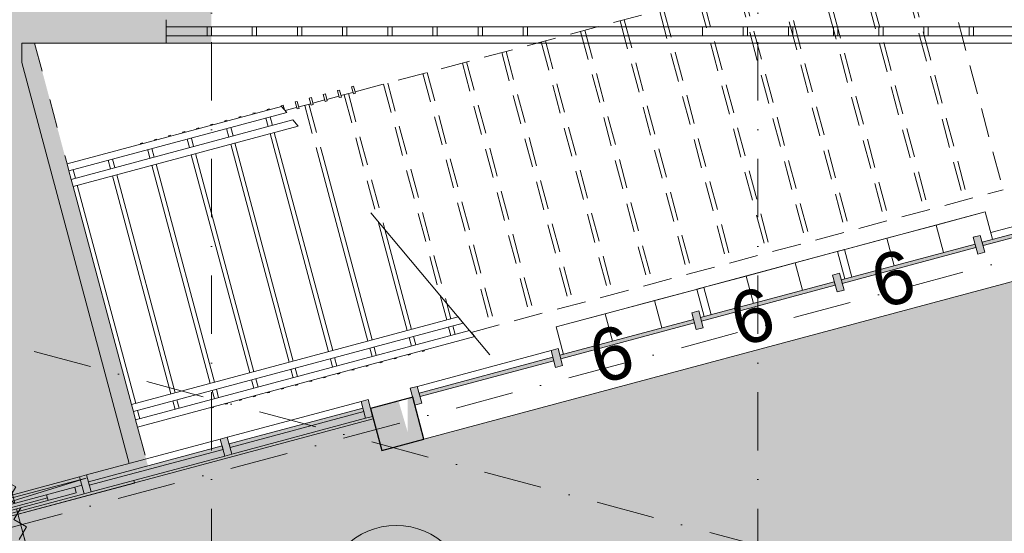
# Model space of a CAD drawing. Header units: millimetres. Extents: x -2530 to 151695, y -8763 to 71774.
# Tile 134 of 217: x 115934 to 122692, y 22202 to 25725. Entities that reach past the tile are written whole.
import ezdxf

# ---------------------------------------------------------------- set-up
doc = ezdxf.new("R2010")
doc.units = ezdxf.units.MM
for name, pattern in [('Dash dot', [3175, 1270, -952.5, 0, -952.5]), ('dash fine', [306, 200, -106]), ('Hidden', [400, 200, -200]), ('RR_Level', [800, 400, -200, 0, -200])]:
    doc.linetypes.add(name, pattern=pattern)
for name, color, linetype, lineweight in [('A-____-NOTE-TEXT', 131, 'Continuous', 13), ('A-AREA-____-OTLN', 32, 'Hidden', 13), ('A-AREA-____-PATT', 32, 'Continuous', 9), ('A-DETL-GENF-OTLN', 92, 'Continuous', 13), ('A-DOOR-____-OTLN', 31, 'Continuous', 18), ('A-FLOR-____-OTLN', 192, 'Continuous', 18), ('A-FLOR-HRAL-MCUT', 11, 'Continuous', 13), ('A-FLOR-HRAL-OTLN', 11, 'Continuous', 13), ('A-GENM-____-OTLN', 13, 'Continuous', 13), ('A-GLAZ-CURT-MCUT', 52, 'Continuous', 13), ('A-GLAZ-CURT-OTLN', 52, 'Continuous', 13), ('A-GLAZ-CWMG-MCUT', 51, 'Continuous', 13), ('A-GLAZ-CWMG-OTLN', 51, 'Continuous', 13), ('I-FURN-PNLS-OTLN', 30, 'Continuous', 13), ('S-COLS-____-MCUT', 52, 'Continuous', 25), ('S-COLS-____-OTLN', 52, 'Continuous', 18), ('S-GRID-____-IDEN', 1, 'Continuous', 13), ('S-GRID-____-OTLN', 1, 'Continuous', 9), ('S-STRS-____-MBND', 31, 'dash fine', 9), ('S-STRS-____-OTLN', 31, 'Continuous', 13)]:
    doc.layers.add(name, color=color, linetype=linetype, lineweight=lineweight)
doc.styles.add('Arial', font='arial.ttf', dxfattribs={"height": 360})

# ---------------------------------------------------------------- blocks, each defined once
blk = doc.blocks.new('NLRS_28_SC_LIB_kolom recht_generiek_ISR - kolom beton_ONTWERP-6193514-plot_V1 Copy 1')
at = {"layer": 'S-COLS-____-OTLN', "lineweight": 13}
blk.add_hatch(color=256, dxfattribs=at).paths.add_polyline_path([(150, 150), (-150, 150), (-150, -150), (-115, -150), (-54.8, 75), (-49.3, -150), (150, -150), (150, 120.7)])
at = {"layer": 'S-COLS-____-MCUT'}
for p, q in [((150, 150), (-150, 150)), ((-150, 150), (-150, -150)), ((150, -150), (150, 150)), ((-150, -150), (150, -150))]:
    blk.add_line(p, q, dxfattribs=at)
blk = doc.blocks.new('NLRS_21_CWP_UN_system_panel_GEN - oz_glas-6173877-plot_V1 Copy 1')
at = {"layer": 'A-GLAZ-CURT-OTLN'}
blk.add_hatch(color=127, dxfattribs=at).paths.add_polyline_path([(475, 12.5), (-475, 11.9), (-475, -12.5), (475, -12.5)])
at = {"layer": 'A-GLAZ-CURT-MCUT'}
for p, q in [((475, 12.5), (-475, 12.5)), ((-475, 12.5), (-475, -12.5)), ((475, -12.5), (475, 12.5)), ((-475, -12.5), (475, -12.5))]:
    blk.add_line(p, q, dxfattribs=at)
blk = doc.blocks.new('NLRS_21_CWM_UN_rechthoek_GEN - 67x114-5969415-plot_V1 Copy 1')
at = {"layer": 'A-GLAZ-CWMG-OTLN'}
for p, q in [((117359.5, 22860.7), (118277.1, 23106.6)), ((117390.5, 22744.8), (118308.1, 22990.7))]:
    blk.add_line(p, q, dxfattribs=at)
blk = doc.blocks.new('NLRS_21_CWM_UN_rechthoek_GEN - 67x114-6173879-plot_V1 Copy 1')
at = {"layer": 'A-GLAZ-CWMG-OTLN'}
blk.add_hatch(color=127, dxfattribs=at).paths.add_polyline_path([(-50, 60), (-50, -60), (0, -60), (0, 60)])
at = {"layer": 'A-GLAZ-CWMG-MCUT'}
for p, q in [((0, 60), (-50, 60)), ((-50, 60), (-50, -60)), ((0, -60), (0, 60)), ((-50, -60), (0, -60))]:
    blk.add_line(p, q, dxfattribs=at)
blk = doc.blocks.new('NLRS_21_CWP_UN_deur_GEN - 900x2315-6441962-plot_V1 Copy 1')
at = {"layer": 'A-DETL-GENF-OTLN'}
for p, q in [((0, 350), (0, 0)), ((35.4, 247.5), (-35.4, 176.8)), ((35.4, 106.1), (-35.4, 176.8)), ((35.4, 106.1), (-35.4, 35.4)), ((0, 0), (-35.4, 35.4)), ((30.7, -40), (-35.4, -106.1)), ((0, -40), (0, -350)), ((35.4, -176.8), (-35.4, -106.1)), ((35.4, -176.8), (-35.4, -247.5))]:
    blk.add_line(p, q, dxfattribs=at)
at = {"layer": 'A-DOOR-____-OTLN'}
for q in [(-475, 0), (-474.1, 40.8)]:
    blk.add_line((515.8, 40.8), q, dxfattribs=at)
blk.add_arc((475, 0), 950, 177.53804, 180, dxfattribs=at)
at = {"layer": 'A-GLAZ-CURT-OTLN'}
for p, q in [((0, 500), (0, 0)), ((0, -40), (0, -500))]:
    blk.add_line(p, q, dxfattribs=at)
blk = doc.blocks.new('NLRS_21_CWM_UN_rechthoek_GEN - 67x114-V7-plot_V1 Copy 1')
at = {"layer": 'A-GLAZ-CWMG-OTLN'}
for p, q in [((117650, 28607), (116700, 28607)), ((117650, 28487), (116700, 28487))]:
    blk.add_line(p, q, dxfattribs=at)
blk = doc.blocks.new('NLRS_21_CWM_UN_rechthoek_GEN - 67x114-5968266-plot_V1 Copy 1')
at = {"layer": 'A-GLAZ-CWMG-OTLN'}
for p, q in [((116650, 28607), (115700, 28607)), ((116650, 28487), (115700, 28487))]:
    blk.add_line(p, q, dxfattribs=at)
blk = doc.blocks.new('NLRS_21_CWM_UN_rechthoek_GEN - 67x114-V8-plot_V1 Copy 1')
at = {"layer": 'A-GLAZ-CWMG-OTLN'}
blk.add_hatch(color=127, dxfattribs=at).paths.add_polyline_path([(25, 60), (25, -60), (-25, -60), (-25, 60), (0, 60)])
at = {"layer": 'A-GLAZ-CWMG-MCUT'}
for p, q in [((-25, 60), (25, 60)), ((-25, -60), (-25, 60)), ((25, 60), (25, -60)), ((25, -60), (-25, -60))]:
    blk.add_line(p, q, dxfattribs=at)
blk = doc.blocks.new('NLRS_21_CWP_UN_system_panel_GEN - oz_glas-6173885-plot_V1 Copy 1')
at = {"layer": 'A-GLAZ-CURT-OTLN'}
blk.add_hatch(color=127, dxfattribs=at).paths.add_polyline_path([(-475, -12.5), (475, -12.5), (475, 12.5), (-475, 12.5), (-475, 0)])
at = {"layer": 'A-GLAZ-CURT-MCUT'}
for p, q in [((475, 12.5), (-475, 12.5)), ((-475, 12.5), (-475, -12.5)), ((475, -12.5), (475, 12.5)), ((-475, -12.5), (475, -12.5))]:
    blk.add_line(p, q, dxfattribs=at)
blk = doc.blocks.new('NLRS_21_CWM_UN_rechthoek_GEN - 67x114-6008502-plot_V1 Copy 1')
at = {"layer": 'A-GLAZ-CWMG-OTLN'}
blk.add_line((119581.1, 23456), (118663.5, 23210.1), dxfattribs=at)
blk = doc.blocks.new('NLRS_21_CWM_UN_rechthoek_GEN - 67x114-6173887-plot_V1 Copy 1')
at = {"layer": 'A-GLAZ-CWMG-OTLN'}
blk.add_hatch(color=127, dxfattribs=at).paths.add_polyline_path([(0, 60), (-50, 60), (-50, -60), (0, -60), (0, 3)])
at = {"layer": 'A-GLAZ-CWMG-MCUT'}
for p, q in [((0, 60), (-50, 60)), ((-50, 60), (-50, -60)), ((0, -60), (0, 60)), ((-50, -60), (0, -60))]:
    blk.add_line(p, q, dxfattribs=at)
blk = doc.blocks.new('NLRS_21_CWP_UN_system_panel_GEN - oz_glas-6173888-plot_V1 Copy 1')
at = {"layer": 'A-GLAZ-CURT-OTLN'}
blk.add_hatch(color=127, dxfattribs=at).paths.add_polyline_path([(-386.7, -12.5), (386.7, -12.5), (386.7, 12.5), (-386.7, 12.5), (-386.7, 0)])
at = {"layer": 'A-GLAZ-CURT-MCUT'}
for p, q in [((386.7, 12.5), (-386.7, 12.5)), ((-386.7, 12.5), (-386.7, -12.5)), ((386.7, -12.5), (386.7, 12.5)), ((-386.7, -12.5), (386.7, -12.5))]:
    blk.add_line(p, q, dxfattribs=at)
blk = doc.blocks.new('NLRS_21_CWM_UN_rechthoek_GEN - 67x114-6070497-plot_V1 Copy 1')
at = {"layer": 'A-GLAZ-CWMG-OTLN'}
blk.add_line((123274.1, 24445.5), (122599.6, 24264.8), dxfattribs=at)
blk = doc.blocks.new('NLRS_21_CWM_UN_rechthoek_GEN - 67x114-6173889-plot_V1 Copy 1')
at = {"layer": 'A-GLAZ-CWMG-OTLN'}
blk.add_hatch(color=127, dxfattribs=at).paths.add_polyline_path([(-25, 60), (25, 60), (25, -60), (-25, -60), (-25, 12.5)])
at = {"layer": 'A-GLAZ-CWMG-MCUT'}
for p, q in [((-25, 60), (25, 60)), ((-25, -60), (-25, 60)), ((25, 60), (25, -60)), ((25, -60), (-25, -60))]:
    blk.add_line(p, q, dxfattribs=at)
blk = doc.blocks.new('Lockers vide8 - Lockers vide-6077287-plot_V1 Copy 1')
at = {"layer": 'A-GENM-____-OTLN'}
for p, q in [((108484.9, 28850), (113358.2, 28850)), ((113358.2, 28850), (108484.9, 28850)), ((115758.2, 28547), (115708.2, 28547))]:
    blk.add_line(p, q, dxfattribs=at)
blk = doc.blocks.new('Railing - B0050 X D0010-6174014-plot_V1 Copy 1')
at = {"layer": 'A-FLOR-HRAL-MCUT'}
for p, q in [((-20, 7.5), (-25, 7.5)), ((-25, 7.5), (-25, -7.5)), ((-25, -7.5), (-20, -7.5))]:
    blk.add_line(p, q, dxfattribs=at)
blk = doc.blocks.new('Railing - B0050 X D0010-V4-plot_V1 Copy 1')
at = {"layer": 'A-FLOR-HRAL-MCUT'}
for p, q in [((-20, 7.5), (-25, 7.5)), ((-25, 7.5), (-25, -7.5)), ((-25, -7.5), (8.5, -7.5))]:
    blk.add_line(p, q, dxfattribs=at)
blk = doc.blocks.new('Railing - B0050 X D0010-V5-plot_V1 Copy 1')
at = {"layer": 'A-FLOR-HRAL-MCUT'}
for p, q in [((25, 7.5), (-25, 7.5)), ((-25, 7.5), (-25, -7.5)), ((25, -7.5), (25, 7.5)), ((-25, -7.5), (25, -7.5))]:
    blk.add_line(p, q, dxfattribs=at)
blk = doc.blocks.new('Railing - Railing-6206679-plot_V1 Copy 1')
at = {"layer": 'A-FLOR-HRAL-OTLN'}
for p, q in [((116259.1, 24736.4), (117731.4, 25130.9)), ((116272.1, 24688.1), (117766.8, 25088.6)), ((117766.8, 25088.6), (117731.4, 25130.9)), ((117766.8, 25088.6), (117731.4, 25130.9)), ((117766.8, 25088.6), (117731.4, 25130.9)), ((116287.6, 24630.2), (117809.4, 25037.9)), ((117844.8, 24995.7), (117809.4, 25037.9)), ((117844.8, 24995.7), (117809.4, 25037.9)), ((116300.5, 24581.9), (117844.8, 24995.7)), ((116272.1, 24688.1), (116259.1, 24736.4)), ((116300.5, 24581.9), (116287.6, 24630.2))]:
    blk.add_line(p, q, dxfattribs=at)
at = {"extrusion": (0, 0, -1), "zscale": -1, "rotation": 255.0000000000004}
for name, p in [('Railing - B0050 X D0010-V5-plot_V1 Copy 1', (-118031.9, 25190.7)), ('Railing - B0050 X D0010-V5-plot_V1 Copy 1', (-118128.5, 25216.6)), ('Railing - B0050 X D0010-V5-plot_V1 Copy 1', (-118225.1, 25242.5)), ('Railing - B0050 X D0010-V4-plot_V1 Copy 1', (-117742.2, 25113.1)), ('Railing - B0050 X D0010-V5-plot_V1 Copy 1', (-117838.8, 25139)), ('Railing - B0050 X D0010-V5-plot_V1 Copy 1', (-117935.3, 25164.8)), ('Railing - B0050 X D0010-6174014-plot_V1 Copy 1', (-117549, 25061.3)), ('Railing - B0050 X D0010-6174014-plot_V1 Copy 1', (-117645.6, 25087.2)), ('Railing - B0050 X D0010-6174014-plot_V1 Copy 1', (-117259.2, 24983.7)), ('Railing - B0050 X D0010-6174014-plot_V1 Copy 1', (-117355.8, 25009.6)), ('Railing - B0050 X D0010-6174014-plot_V1 Copy 1', (-117452.4, 25035.4)), ('Railing - B0050 X D0010-6174014-plot_V1 Copy 1', (-117066, 24931.9)), ('Railing - B0050 X D0010-6174014-plot_V1 Copy 1', (-117162.6, 24957.8)), ('Railing - B0050 X D0010-6174014-plot_V1 Copy 1', (-116776.2, 24854.3)), ('Railing - B0050 X D0010-6174014-plot_V1 Copy 1', (-116872.8, 24880.1)), ('Railing - B0050 X D0010-6174014-plot_V1 Copy 1', (-116969.4, 24906))]:
    blk.add_blockref(name, p, dxfattribs=at)
blk = doc.blocks.new('Railing - Railing-6206680-plot_V1 Copy 1')
at = {"layer": 'A-FLOR-HRAL-OTLN'}
for p, q in [((116701.5, 23085.4), (118943.6, 23686.2)), ((118979.1, 23644), (118943.6, 23686.2)), ((118979.1, 23644), (118943.6, 23686.2)), ((116714.4, 23037.2), (118979.1, 23644)), ((116730, 22979.2), (119021.6, 23593.2)), ((119057.1, 23551), (119021.6, 23593.2)), ((119057.1, 23551), (119021.6, 23593.2)), ((119057.1, 23551), (119021.6, 23593.2)), ((116742.9, 22930.9), (119057.1, 23551)), ((116714.4, 23037.2), (116701.5, 23085.4)), ((116742.9, 22930.9), (116730, 22979.2))]:
    blk.add_line(p, q, dxfattribs=at)
at = {"rotation": 104.9999999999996}
for p in [(118698.6, 23475.6), (118505.4, 23423.9), (118602, 23449.7), (118215.6, 23346.2), (118312.2, 23372.1), (118408.8, 23398), (117925.8, 23268.6), (118022.4, 23294.4), (118119, 23320.3), (117732.6, 23216.8), (117829.2, 23242.7), (117442.8, 23139.2), (117539.4, 23165), (117636, 23190.9), (117249.7, 23087.4), (117346.3, 23113.3)]:
    blk.add_blockref('Railing - B0050 X D0010-6174014-plot_V1 Copy 1', p, dxfattribs=at)
blk = doc.blocks.new('Railing - Railing-6206795-plot_V1 Copy 1')
at = {"layer": 'A-FLOR-HRAL-OTLN'}
for p, q in [((116940, 25675.4), (116940, 25725.4)), ((117250, 25675.4), (116940, 25675.4)), ((116940, 25565.4), (116940, 25615.4)), ((117250, 25615.4), (116940, 25615.4)), ((119420, 25675.4), (117250, 25675.4)), ((119420, 25615.4), (117250, 25615.4)), ((120620, 25675.4), (119420, 25675.4)), ((120620, 25615.4), (119420, 25615.4)), ((120930, 25675.4), (120620, 25675.4)), ((120930, 25615.4), (120620, 25615.4)), ((125655.4, 25675.4), (120930, 25675.4)), ((125595.4, 25615.4), (120930, 25615.4)), ((117250, 25565.4), (116940, 25565.4)), ((119420, 25565.4), (117250, 25565.4)), ((120620, 25565.4), (119420, 25565.4)), ((120930, 25565.4), (120620, 25565.4)), ((125545.4, 25565.4), (120930, 25565.4))]:
    blk.add_line(p, q, dxfattribs=at)
blk = doc.blocks.new('NLRS_21_DO_UN_curtain_panel_deur_aanzicht_SH_GEN - deur_aanzicht-6231302-plot_V1 Copy 1')
at = {"layer": 'A-DOOR-____-OTLN', "lineweight": 9}
for p, q in [((113750, 28587), (114650, 28587)), ((113750, 28547), (113750, 28587)), ((114650, 28547), (114650, 28587)), ((114650, 28547), (113750, 28547))]:
    blk.add_line(p, q, dxfattribs=at)
at = {"layer": 'A-DOOR-____-OTLN'}
for p, q in [((113950, 28547), (113950, 28587)), ((114450, 28547), (114450, 28587)), ((113950, 28570), (114450, 28570))]:
    blk.add_line(p, q, dxfattribs=at)
blk = doc.blocks.new('NLRS_82_FUS_UN_lockers_GEN - 2 hoog-V184-plot_V1 Copy 1')
at = {"layer": 'I-FURN-PNLS-OTLN', "lineweight": 9}
for p, q in [((0, 0), (1050, 0)), ((0, -194.5), (0, 0)), ((0, 0), (350, 0)), ((350, -194.5), (350, 0)), ((350, 0), (700, 0)), ((350, 0), (350, -194.5)), ((700, -194.5), (700, 0)), ((700, 0), (1050, 0)), ((700, 0), (700, -194.5)), ((1050, 0), (1050, -194.5)), ((0, 0), (1050, 0))]:
    blk.add_line(p, q, dxfattribs=at)
blk = doc.blocks.new('Grid - r_2_5mm-300571-plot_V1 Copy 1')
at = {"layer": 'S-GRID-____-IDEN'}
blk.add_circle((0, 0), 2.5, dxfattribs=at)

msp = doc.modelspace()

# ---------------------------------------------------------------- hatches: boundary and pattern name
at = {"layer": 'A-AREA-____-PATT', "transparency": 33554509}
h = msp.add_hatch(color=254, dxfattribs=at)
h.paths.add_polyline_path([(115308.4771, 15840.2252), (115821.5664, 15977.6897), (115811.2008, 16024.0878), (115859.6358, 16036.511), (115875.0248, 15979.0712), (116873.8006, 16246.6585), (116858.2733, 16304.6146), (116906.57, 16317.554), (116918.8624, 16271.6721), (117073.4119, 16313.0783), (117061.1194, 16358.9602), (117109.4161, 16371.8996), (117124.9434, 16313.9435), (118123.7192, 16581.5309), (118108.1919, 16639.4869), (118156.4886, 16652.4263), (118168.781, 16606.5445), (118719.3684, 16754.0553), (118707.0759, 16799.9371), (118755.3726, 16812.8765), (117761.5908, 20522.1897), (124571.8128, 22345.2079), (124575.2799, 22332.2677), (124623.5764, 22345.2079), (124635.8696, 22299.3262), (125553.503, 22545.1898), (125541.2098, 22591.0715), (125589.5063, 22604.0117), (125601.7995, 22558.13), (126519.4329, 22803.9936), (126507.1398, 22849.8752), (126555.4362, 22862.8154), (126567.7294, 22816.9338), (127485.3628, 23062.7974), (127473.0697, 23108.679), (127521.3662, 23121.6192), (127533.6593, 23075.7375), (128009.1808, 23203.1451), (127996.8876, 23249.0268), (128045.1841, 23261.9669), (128060.7123, 23204.0111), (129059.4839, 23471.6143), (129043.9556, 23529.5701), (129092.2521, 23542.5102), (129104.5453, 23496.6286), (129417.2227, 23580.4049), (129404.9295, 23626.2866), (129453.226, 23639.2268), (129465.5192, 23593.3451), (130383.1526, 23839.2087), (130370.8594, 23885.0904), (130419.1559, 23898.0306), (130431.4491, 23852.1489), (131131.7437, 24039.7804), (131119.4505, 24085.6621), (131167.7419, 24098.6212), (131163.865, 24113.0912), (131371.9334, 24167.2699), (131375.4005, 24154.3297), (131423.697, 24167.2699), (131435.9902, 24121.3882), (131822.3621, 24224.9098), (131810.069, 24270.7914), (131858.3655, 24283.7316), (131870.6586, 24237.8499), (132788.2921, 24483.7135), (132775.9989, 24529.5952), (132824.2954, 24542.5354), (132836.5886, 24496.6537), (133754.222, 24742.5173), (133741.9288, 24788.399), (133790.2253, 24801.3392), (133802.5185, 24755.4575), (134720.1519, 25001.3211), (134707.8587, 25047.2028), (134756.1552, 25060.143), (134768.4484, 25014.2613), (135686.0818, 25260.1249), (135673.7886, 25306.0066), (135722.0851, 25318.9467), (135738.6793, 25261.1862), (136737.4509, 25528.7893), (136718.0406, 25601.234), (136959.4456, 25665.9142), (136963.3393, 25651.3818), (137011.7133, 25664.0329), (137011.7133, 25664.3428), (137060.0098, 25677.283), (137075.5264, 25619.3706), (138074.2979, 25886.9737), (138058.7813, 25944.8861), (138107.0778, 25957.8263), (138119.371, 25911.9446), (138554.9279, 26028.6443), (138542.6347, 26074.526), (138590.9312, 26087.4662), (138603.2244, 26041.5845), (139520.8578, 26287.4481), (139508.5646, 26333.3298), (139556.8611, 26346.27), (139552.9674, 26360.8024), (139675, 26393.4988), (139675, 26413.5938), (139750, 26413.5938), (139750, 26463.5938), (139737.5, 26463.5938), (139737.5, 27413.5938), (139690, 27413.5938), (139690, 27463.5938), (139737.5, 27463.5938), (139737.5, 28141), (139690, 28141), (139690, 28191), (139750, 28191), (139750, 29225), (139690, 29225), (139690, 29275), (139737.5, 29275), (139737.5, 29413.5938), (139690, 29413.5938), (139690, 29463.5938), (139737.5, 29463.5938), (139737.5, 30413.5938), (139690, 30413.5938), (139690.41, 30463.5938), (139737.5, 30463.5938), (139737.5, 30875), (139690, 30875), (139690, 30925), (139675, 30925), (139674.499, 30940), (139625, 30940), (139625, 30987.5), (139098.4318, 30987.5), (139098.4318, 30940), (139048.4318, 30940), (139048.4318, 31000), (138014.4318, 31000), (138014.4318, 30940), (137964.4318, 30940), (137964.4318, 31000), (137950, 31000), (137950, 30925), (137800, 30925), (137800, 31000), (137785.5682, 31000), (137785.5682, 30940), (137735.5682, 30940), (137735.5682, 31000), (136701.5682, 31000), (136701.5682, 30940), (136651.5682, 30940), (136651.5682, 30987.5), (135850, 30987.5), (135850, 30940), (135800, 30940), (135800, 30987.5), (134850, 30987.5), (134850, 30940), (134800, 30940), (134800, 30987.5), (133850, 30987.5), (133850, 30940), (133800, 30940), (133800, 30987.5), (132850, 30987.5), (132850, 30940), (132800, 30940), (132800, 30987.5), (132375, 30987.5), (132375, 30940), (132325, 30940), (132325, 30739.5), (132250, 30739.5), (132250, 29035.5), (132325, 29035.5), (132325, 26572.529), (128683.7939, 25596.8707), (128703.2053, 25524.4263), (118419.3334, 22768.8711), (118356.4404, 23003.5911), (118308.1441, 22990.6501), (118295.8502, 23036.5316), (117378.2207, 22790.6535), (117390.5146, 22744.772), (117342.2183, 22731.8311), (117329.9244, 22777.7126), (116412.2949, 22531.8345), (116424.5888, 22485.953), (116376.2925, 22473.0121), (116360.7633, 22530.9676), (115443.1338, 22285.0895), (115458.6629, 22227.134), (115410.3666, 22214.193), (115394.8375, 22272.1486), (114477.208, 22026.2705), (114492.7371, 21968.3149), (114444.4408, 21955.374), (114432.1469, 22001.2554), (113709.5162, 21807.6271), (113721.8101, 21761.7456), (113673.5138, 21748.8047), (113736.4068, 21514.0847), (113446.6291, 21436.439), (113427.2177, 21508.8834), (113325.2347, 21481.5572), (113305.8233, 21554.0016), (110408.0458, 20777.5445), (110427.4573, 20705.1001), (110234.2721, 20653.3363), (110214.8607, 20725.7807), (109216.0934, 20458.1618), (109235.5048, 20385.7174), (108414.4678, 20165.7212), (108395.0564, 20238.1656), (107396.2891, 19970.5467), (107415.7005, 19898.1023), (106289.431, 19596.3193), (106347.5359, 19379.4689), (106275.0915, 19360.0575), (106716.1191, 17714.1199), (106788.5635, 17733.5313), (106846.5198, 17516.6411), (106847.0953, 17515.0924), (106850.5624, 17502.1522), (106898.8589, 17515.0924), (106911.1521, 17469.2107), (107335.7571, 17582.9761), (107323.464, 17628.8578), (107371.7605, 17641.798), (107384.0536, 17595.9163), (108301.6871, 17841.7799), (108289.3939, 17887.6616), (108337.6904, 17900.6018), (108349.9836, 17854.7201), (109267.617, 18100.5837), (109255.3238, 18146.4654), (109303.6203, 18159.4055), (109315.9135, 18113.5239), (110233.5469, 18359.3875), (110221.2537, 18405.2691), (110269.5502, 18418.2093), (110281.8434, 18372.3277), (111199.4768, 18618.1912), (111187.1836, 18664.0729), (111235.4801, 18677.0131), (111247.7733, 18631.1314), (112165.4067, 18876.995), (112153.1135, 18922.8767), (112201.41, 18935.8169), (112213.7032, 18889.9352), (113131.3366, 19135.7988), (113119.0435, 19181.6805), (113167.34, 19194.6207), (113179.6331, 19148.739), (114097.2666, 19394.6026), (114084.9734, 19440.4843), (114133.2699, 19453.4245), (114129.3878, 19467.9134), (114274.275, 19506.7334), (114311.5473, 19361.429), (114298.6066, 19357.9618), (114311.5473, 19309.6664), (114265.6659, 19297.3725), (114407.1735, 18769.259), (114453.0549, 18781.5529), (114465.9959, 18733.2566), (114420.1144, 18720.9627), (114520.0593, 18347.9633), (114565.9408, 18360.2572), (114578.8817, 18311.9609), (114520.9285, 18296.4324), (114788.5474, 17297.6651), (114846.5006, 17313.1936), (114859.4416, 17264.8973), (114813.5601, 17252.6034), (114924.8115, 16837.4074), (114970.693, 16849.7013), (114983.634, 16801.405), (114937.7525, 16789.1111), (115170.6896, 15919.7778), (115216.5711, 15932.0717), (115229.5121, 15883.7755), (115244.4213, 15886.1071), (115247.888, 15873.1677), (115296.1847, 15886.1071)])
h.paths.add_polyline_path([(113625, 21794.8162), (113658.7611, 21803.8625), (113657.9847, 21806.7602), (113625, 21797.922)])
h.paths.add_polyline_path([(136150, 28550), (135850, 28550), (135850, 28850), (136150, 28850)])
msp.add_hatch(color=50, dxfattribs=at).paths.add_polyline_path([(113625, 21797.922), (113657.9847, 21806.7602), (113642.4555, 21864.7158), (113690.7518, 21877.6567), (113703.0457, 21831.7753), (114425.6764, 22025.4036), (114413.3825, 22071.2851), (114461.6788, 22084.226), (114477.208, 22026.2705), (115394.8375, 22272.1486), (115379.3084, 22330.1041), (115427.6046, 22343.0451), (115443.1338, 22285.0895), (116360.7633, 22530.9676), (116345.2342, 22588.9232), (116393.5305, 22601.8641), (116405.8244, 22555.9826), (116814.049, 22665.3661), (116036.9873, 25565.4), (117250, 25565.4), (117250, 28534.5), (116700, 28534.5), (116700, 28487), (116650, 28487), (116650, 28534.5), (115700, 28534.5), (115700, 28487), (115650, 28487), (115650, 28547), (114700, 28547), (114700, 28487), (114650, 28487), (114650, 28547), (113700, 28547), (113700, 28487), (113650, 28487), (113650, 28547), (113625, 28547), (113625, 21803.8625)])

# ---------------------------------------------------------------- linework, layer by layer
at = {"layer": 'A-AREA-____-OTLN', "color": 9}
for p, q in [((117250, 25615.4), (117250, 25675.4)), ((116036.9873, 25565.4), (116940, 25565.4)), ((116036.9873, 25565.4), (116259.1151, 24736.4077)), ((116742.8997, 22930.8991), (116801.7551, 22711.2476))]:
    msp.add_line(p, q, dxfattribs=at)
at = {"layer": 'A-FLOR-____-OTLN'}
for p, q in [((115948.6718, 25431.3535), (115948.6718, 25565.4)), ((115948.6718, 25565.4), (116940, 25565.4)), ((116685.844, 22680.1893), (115948.6718, 25431.3535)), ((118361.0992, 22986.2044), (113678.1726, 21731.418)), ((113678.1726, 21731.418), (116721.5611, 22546.8915)), ((116721.5611, 22546.8915), (116716.9023, 22564.2782))]:
    msp.add_line(p, q, dxfattribs=at)
at = {"layer": 'S-GRID-____-OTLN', "linetype": 'RR_Level'}
for p, q in [((117250, 48773.1142), (117250, -857.0614)), ((121000, 48773.1142), (121000, -857.0614)), ((65026.4766, 37117.0697), (146431.6199, 15304.6273)), ((75650.9249, 11464.402), (144032.124, 29787.0891))]:
    msp.add_line(p, q, dxfattribs=at)
at = {"layer": 'S-STRS-____-MBND'}
for p, q in [((118236.1441, 25230.3304), (122218.1733, 26297.3119)), ((122218.1733, 26297.3119), (122684.0476, 24558.6455)), ((121947.7141, 26224.8426), (122413.5884, 24486.1761)), ((121976.6919, 26232.6072), (122442.5662, 24493.9407)), ((121677.2549, 26152.3733), (122143.1292, 24413.7068)), ((121706.2327, 26160.1378), (122172.1069, 24421.4714)), ((121435.7734, 26087.6685), (121901.6477, 24349.002)), ((121406.7956, 26079.9039), (121872.6699, 24341.2375)), ((121136.3364, 26007.4346), (121602.2107, 24268.7681)), ((121165.3142, 26015.1992), (121631.1885, 24276.5327)), ((120865.8772, 25934.9653), (121331.7515, 24196.2988)), ((120894.855, 25942.7298), (121360.7292, 24204.0634)), ((120595.418, 25862.4959), (121061.2922, 24123.8295)), ((120624.3957, 25870.2605), (121090.27, 24131.594)), ((120324.9587, 25790.0266), (120790.833, 24051.3601)), ((120353.9365, 25797.7912), (120819.8108, 24059.1247)), ((120054.4995, 25717.5573), (120520.3738, 23978.8908)), ((120083.4773, 25725.3218), (120549.3515, 23986.6554)), ((119784.0403, 25645.0879), (120249.9145, 23906.4215)), ((119813.018, 25652.8525), (120278.8923, 23914.186)), ((119513.581, 25572.6186), (119979.4553, 23833.9521)), ((119542.5588, 25580.3832), (120008.4331, 23841.7167)), ((119243.1218, 25500.1493), (119708.9961, 23761.4828)), ((119272.0996, 25507.9139), (119737.9739, 23769.2474)), ((118972.6626, 25427.6799), (119438.5368, 23689.0135)), ((119001.6403, 25435.4445), (119467.5146, 23696.778)), ((118702.2033, 25355.2106), (119168.0776, 23616.5441)), ((118731.1811, 25362.9752), (119197.0554, 23624.3087)), ((118431.7441, 25282.7413), (118820.0922, 23833.4063)), ((118460.7219, 25290.5059), (118865.7212, 23779.0279)), ((118139.5515, 25204.4485), (118221.6552, 25226.4481)), ((118161.2849, 25210.2719), (118394.222, 24340.9387)), ((118190.2626, 25218.0365), (118439.851, 24286.5602)), ((117849.7738, 25126.8028), (117931.8775, 25148.8024)), ((117919.8034, 25145.5672), (118013.9807, 24794.0926)), ((117946.3664, 25152.6847), (118028.4701, 25174.6843)), ((118042.959, 25178.5666), (118125.0627, 25200.5662)), ((117755.9081, 25101.6516), (117835.2849, 25122.9205)), ((117890.8256, 25137.8026), (117968.3518, 24848.4711)), ((119032.5359, 23580.2258), (122684.0476, 24558.6455))]:
    msp.add_line(p, q, dxfattribs=at)
at = {"layer": 'S-STRS-____-MBND', "linetype": 'Dash dot', "lineweight": 13}
msp.add_line((119161.0934, 23427.0169), (117627.3506, 25254.8605), dxfattribs=at)
at = {"layer": 'S-STRS-____-OTLN'}
for p, q in [((116940, 25615.4), (116940, 25675.4)), ((117220, 25615.4), (117220, 25675.4)), ((117250, 25615.4), (117250, 25675.4)), ((117530, 25615.4), (117530, 25675.4)), ((117560, 25615.4), (117560, 25675.4)), ((117840, 25615.4), (117840, 25675.4)), ((117870, 25615.4), (117870, 25675.4)), ((118150, 25615.4), (118150, 25675.4)), ((118180, 25615.4), (118180, 25675.4)), ((118460, 25615.4), (118460, 25675.4)), ((118490, 25615.4), (118490, 25675.4)), ((118770, 25615.4), (118770, 25675.4)), ((118800, 25615.4), (118800, 25675.4)), ((119080, 25615.4), (119080, 25675.4)), ((119110, 25615.4), (119110, 25675.4)), ((119390, 25615.4), (119390, 25675.4)), ((119420, 25615.4), (119420, 25675.4)), ((120620, 25615.4), (120620, 25675.4)), ((120900, 25615.4), (120900, 25675.4)), ((120930, 25615.4), (120930, 25675.4)), ((121210, 25615.4), (121210, 25675.4)), ((121240, 25615.4), (121240, 25675.4)), ((121520, 25615.4), (121520, 25675.4)), ((121550, 25615.4), (121550, 25675.4)), ((121830, 25615.4), (121830, 25675.4)), ((121860, 25615.4), (121860, 25675.4)), ((122140, 25615.4), (122140, 25675.4)), ((122170, 25615.4), (122170, 25675.4)), ((122450, 25615.4), (122450, 25675.4)), ((122480, 25615.4), (122480, 25675.4)), ((117624.3522, 25050.458), (117639.8814, 24992.5025)), ((117653.33, 25058.2226), (117668.8591, 25000.267)), ((117353.893, 24977.9887), (117369.4221, 24920.0331)), ((117382.8708, 24985.7533), (117398.3999, 24927.7977)), ((117652.8223, 24944.2062), (118053.7848, 23447.7939)), ((117681.8001, 24951.9708), (118082.7626, 23455.5585)), ((117083.4338, 24905.5194), (117098.9629, 24847.5638)), ((117112.4115, 24913.2839), (117127.9407, 24855.3284)), ((117382.3631, 24871.7369), (117783.3255, 23375.3246)), ((117411.3409, 24879.5014), (117812.3033, 23383.0891)), ((116812.9745, 24833.05), (116828.5037, 24775.0945)), ((116841.9523, 24840.8146), (116857.4814, 24782.8591)), ((117140.8816, 24807.0321), (117541.8441, 23310.6198)), ((117968.3518, 24848.4711), (118324.244, 23520.2632)), ((116542.5153, 24760.5807), (116558.0444, 24702.6251)), ((116571.4931, 24768.3453), (116587.0222, 24710.3897)), ((116870.4224, 24734.5628), (117271.3849, 23238.1505)), ((117111.9039, 24799.2675), (117512.8663, 23302.8552)), ((118013.9807, 24794.0926), (118353.2218, 23528.0278)), ((116272.0561, 24688.1114), (116287.5852, 24630.1558)), ((116301.0338, 24695.8759), (116316.563, 24637.9204)), ((116841.4446, 24726.7982), (117242.4071, 23230.3859)), ((116570.9854, 24654.3289), (116971.9479, 23157.9166)), ((116599.9632, 24662.0934), (117000.9256, 23165.6811)), ((116300.5262, 24581.8595), (116701.4886, 23085.4472)), ((116329.5039, 24589.6241), (116730.4664, 23093.2118)), ((118394.222, 24340.9387), (118594.7032, 23592.7326)), ((118439.851, 24286.5602), (118623.681, 23600.4971)), ((118820.0922, 23833.4063), (118865.1625, 23665.2019)), ((118865.7212, 23779.0279), (118894.1402, 23672.9665)), ((118878.1034, 23616.9056), (118893.6326, 23558.9501)), ((118907.0812, 23624.6702), (118922.6103, 23566.7146)), ((118607.6442, 23544.4363), (118623.1733, 23486.4807)), ((118636.622, 23552.2008), (118652.1511, 23494.2453)), ((118337.185, 23471.9669), (118352.7141, 23414.0114)), ((118366.1627, 23479.7315), (118381.6919, 23421.776)), ((118066.7257, 23399.4976), (118082.2549, 23341.5421)), ((118095.7035, 23407.2622), (118111.2326, 23349.3066)), ((117796.2665, 23327.0283), (117811.7956, 23269.0727)), ((117825.2443, 23334.7928), (117840.7734, 23276.8373)), ((117525.8073, 23254.5589), (117541.3364, 23196.6034)), ((117554.785, 23262.3235), (117570.3142, 23204.368)), ((117255.348, 23182.0896), (117270.8772, 23124.1341)), ((117284.3258, 23189.8542), (117299.855, 23131.8986)), ((117013.8666, 23117.3848), (117029.3957, 23059.4293)), ((116743.4074, 23044.9155), (116758.9365, 22986.96)), ((116984.8888, 23109.6203), (117000.4179, 23051.6647)), ((116714.4296, 23037.1509), (116729.9587, 22979.1954))]:
    msp.add_line(p, q, dxfattribs=at)

# ---------------------------------------------------------------- block references
at = {"layer": 'A-DOOR-____-OTLN', "rotation": 195}
msp.add_blockref('NLRS_21_DO_UN_curtain_panel_deur_aanzicht_SH_GEN - deur_aanzicht-6231302-plot_V1 Copy 1', (218798.0225, 79532.9776), dxfattribs=at)
at = {"layer": 'A-FLOR-HRAL-OTLN'}
for name in ['Railing - Railing-6206795-plot_V1 Copy 1', 'Railing - Railing-6206679-plot_V1 Copy 1', 'Railing - Railing-6206680-plot_V1 Copy 1']:
    msp.add_blockref(name, (0, 0), dxfattribs=at)
at = {"layer": 'A-GENM-____-OTLN', "rotation": 195.0000000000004}
msp.add_blockref('Lockers vide8 - Lockers vide-6077287-plot_V1 Copy 1', (220737.835, 80052.7488), dxfattribs=at)
at = {"layer": 'A-GLAZ-CURT-OTLN'}
for name, p, rotation in [('NLRS_21_CWP_UN_system_panel_GEN - oz_glas-6173888-plot_V1 Copy 1', (122916.1753, 24287.485), 14.99999999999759), ('NLRS_21_CWP_UN_system_panel_GEN - oz_glas-6173885-plot_V1 Copy 1', (122035.5776, 24051.5295), 14.99999999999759), ('NLRS_21_CWP_UN_system_panel_GEN - oz_glas-6173885-plot_V1 Copy 1', (121069.6517, 23792.7104), 14.99999999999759), ('NLRS_21_CWP_UN_system_panel_GEN - oz_glas-6173885-plot_V1 Copy 1', (120103.7259, 23533.8914), 14.99999999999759), ('NLRS_21_CWP_UN_system_panel_GEN - oz_glas-6173885-plot_V1 Copy 1', (119137.8001, 23275.0724), 14.99999999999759), ('NLRS_21_CWP_UN_system_panel_GEN - oz_glas-6173877-plot_V1 Copy 1', (117833.8002, 22925.6666), 194.9999999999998), ('NLRS_21_CWP_UN_deur_GEN - 900x2315-6441962-plot_V1 Copy 1', (115901.9486, 22408.0286), 14.9999999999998), ('NLRS_21_CWP_UN_system_panel_GEN - oz_glas-6173877-plot_V1 Copy 1', (116867.8744, 22666.8476), 194.9999999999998)]:
    msp.add_blockref(name, p, dxfattribs=dict(at, rotation=rotation))
at = {"layer": 'A-GLAZ-CWMG-OTLN'}
for name in ['NLRS_21_CWM_UN_rechthoek_GEN - 67x114-6070497-plot_V1 Copy 1', 'NLRS_21_CWM_UN_rechthoek_GEN - 67x114-6008502-plot_V1 Copy 1', 'NLRS_21_CWM_UN_rechthoek_GEN - 67x114-5969415-plot_V1 Copy 1']:
    msp.add_blockref(name, (0, 0), dxfattribs=at)
at = {"layer": 'A-GLAZ-CWMG-OTLN', "extrusion": (0, 0, -1)}
for name, p, rotation in [('NLRS_21_CWM_UN_rechthoek_GEN - 67x114-6173889-plot_V1 Copy 1', (-122518.5405, 24180.939), 165.0000000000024), ('NLRS_21_CWM_UN_rechthoek_GEN - 67x114-6173889-plot_V1 Copy 1', (-121552.6146, 23922.12), 165.0000000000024), ('NLRS_21_CWM_UN_rechthoek_GEN - 67x114-6173889-plot_V1 Copy 1', (-120586.6888, 23663.3009), 165.0000000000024), ('NLRS_21_CWM_UN_rechthoek_GEN - 67x114-6173889-plot_V1 Copy 1', (-119620.763, 23404.4819), 165.0000000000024), ('NLRS_21_CWM_UN_rechthoek_GEN - 67x114-V8-plot_V1 Copy 1', (-117350.8373, 22796.2571), 345.0000000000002), ('NLRS_21_CWM_UN_rechthoek_GEN - 67x114-V8-plot_V1 Copy 1', (-116384.9115, 22537.4381), 345.0000000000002)]:
    msp.add_blockref(name, p, dxfattribs=dict(at, rotation=rotation))
at = {"layer": 'A-GLAZ-CWMG-OTLN'}
for name, p, rotation in [('NLRS_21_CWM_UN_rechthoek_GEN - 67x114-6173887-plot_V1 Copy 1', (118630.689, 23139.1924), 194.9999999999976), ('NLRS_21_CWM_UN_rechthoek_GEN - 67x114-6173879-plot_V1 Copy 1', (118340.9113, 23061.5466), 14.9999999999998), ('NLRS_21_CWM_UN_rechthoek_GEN - 67x114-V7-plot_V1 Copy 1', (222661.7258, 80568.2538), 195.0000000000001), ('NLRS_21_CWM_UN_rechthoek_GEN - 67x114-5968266-plot_V1 Copy 1', (220729.8741, 80050.6157), 195.0000000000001)]:
    msp.add_blockref(name, p, dxfattribs=dict(at, rotation=rotation))
at = {"layer": 'I-FURN-PNLS-OTLN', "rotation": 14.99999999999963}
for p in [(121547.3354, 24135.0076), (120581.4096, 23876.1885), (119615.4837, 23617.3695)]:
    msp.add_blockref('NLRS_82_FUS_UN_lockers_GEN - 2 hoog-V184-plot_V1 Copy 1', p, dxfattribs=at)
at = {"layer": 'S-COLS-____-OTLN', "lineweight": 13, "rotation": 194.9999999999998}
msp.add_blockref('NLRS_28_SC_LIB_kolom recht_generiek_ISR - kolom beton_ONTWERP-6193514-plot_V1 Copy 1', (118525.3995, 22952.5828), dxfattribs=at)
at = {"layer": 'S-GRID-____-IDEN', "xscale": 199.9999999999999, "yscale": 199.9999999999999, "zscale": 199.9999999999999, "rotation": 194.9999999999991}
msp.add_blockref('Grid - r_2_5mm-300571-plot_V1 Copy 1', (118518.188, 21755.4006), dxfattribs=at)

# ---------------------------------------------------------------- texts
at = {"layer": 'A-____-NOTE-TEXT', "lineweight": 9, "char_height": 360, "width": 336.70875, "attachment_point": 1, "rotation": 15, "style": 'Arial'}
for insert in [(121746.2252, 24088.0506), (120780.2994, 23829.2315), (119814.3735, 23570.4125)]:
    msp.add_mtext('6', dxfattribs=dict(at, insert=insert))

doc.saveas('drawing.dxf')
